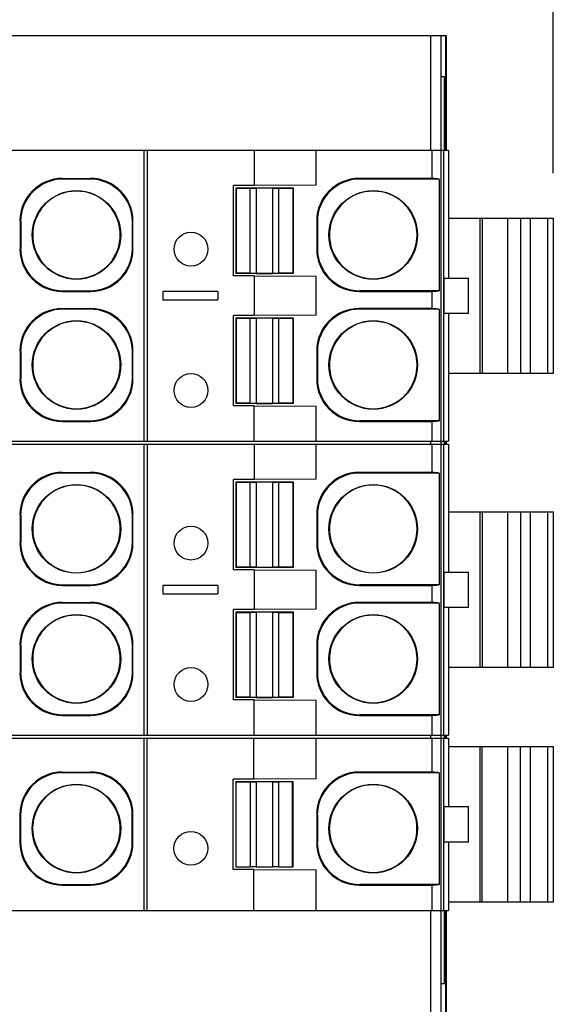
# Model space of a CAD drawing. Header units: inches. Extents: x 0 to 22, y 0 to 17.
# Tile 21 of 24: x 13.2 to 13.9, y 12.2 to 13.5. Entities that reach past the tile are written whole.
import ezdxf

# ---------------------------------------------------------------- set-up
doc = ezdxf.new("R2010")
doc.units = ezdxf.units.IN
doc.header["$LTSCALE"] = 1.21
doc.header["$MEASUREMENT"] = 0
doc.layers.get('0').update_dxf_attribs({"linetype": 'CONTINUOUS'})
doc.layers.add('DIMENSIONS', color=7, linetype='CONTINUOUS')
doc.styles.get("Standard").update_dxf_attribs({"font": 'txt', "width": 0.8})
doc.dimstyles.new('DIMSTYLE_1', dxfattribs={"dimtxt": 0.125, "dimasz": 0.18, "dimexe": 0.125, "dimexo": 0.0625, "dimgap": 0.0625, "dimtad": 0, "dimtih": 1, "dimtoh": 1, "dimdsep": 46, "dimtxsty": 'STANDARD', "dimblk": '_FILLED', "dimblk1": '_FILLED', "dimblk2": '_FILLED', "dimcen": 0.09, "dimadec": 0, "dimazin": 0, "dimtp": 0.01, "dimtm": 0.01, "dimtfac": 1, "dimtofl": 0, "dimtmove": 0, "dimatfit": 3, "dimldrblk": '_FILLED', "dimfxl": 1, "dimtolj": 1, "dimarcsym": 0})

# ---------------------------------------------------------------- blocks, each defined once
blk = doc.blocks.new('_FILLED')
at = {"color": 0, "linetype": 'BYBLOCK'}
blk.add_solid([(0, 0), (-1, 0.1736), (-1, -0.1736)], dxfattribs=at)
blk = doc.blocks.new('*D1')
at = {"layer": 'DIMENSIONS', "color": 2, "linetype": 'CONTINUOUS'}
for p, q in [((8.957, 13.5713), (8.957, 14.3838)), ((13.9245, 13.3173), (13.9245, 14.3838)), ((8.957, 14.2588), (10.6658, 14.2588)), ((13.9245, 14.2588), (12.2158, 14.2588))]:
    blk.add_line(p, q, dxfattribs=at)
at = {"layer": 'DIMENSIONS', "color": 2, "linetype": 'CONTINUOUS', "xscale": 0.18, "yscale": 0.18, "zscale": 0.18}
for p, rotation in [((8.957, 14.2588), 180), ((13.9245, 14.2588), 359.999999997)]:
    blk.add_blockref('_FILLED', p, dxfattribs=dict(at, rotation=rotation))
at = {"layer": 'DIMENSIONS', "color": 2, "linetype": 'CONTINUOUS', "insert": (11.4408, 14.3213), "char_height": 0.125, "width": 1.425, "attachment_point": 2, "line_spacing_factor": 0.9}
blk.add_mtext('126.17{\\Ftxt.shx;\\W1.000000;\\H0.125000; }[4.967]', dxfattribs=at)

msp = doc.modelspace()

# ---------------------------------------------------------------- linework, layer by layer
at = {"color": 7, "linetype": 'CONTINUOUS'}
for p, q in [((8.957, 13.5088), (13.7759, 13.5088)), ((13.7539, 13.3493), (13.7539, 13.5088)), ((13.7681, 13.3493), (13.7681, 13.5088)), ((13.7744, 13.5088), (13.7744, 13.3493)), ((13.7759, 13.3493), (13.7759, 13.5088)), ((13.7681, 13.4521), (13.7725, 13.4519)), ((13.7725, 13.4519), (13.7725, 13.3493)), ((11.5438, 13.3493), (13.7786, 13.3493)), ((13.3548, 12.9438), (13.3548, 13.3493)), ((13.3587, 13.3493), (13.3587, 12.9438)), ((13.5077, 13.3493), (13.5077, 13.3001)), ((13.5942, 13.3004), (13.5942, 13.3493)), ((13.7555, 13.3493), (13.7555, 13.3099)), ((13.7682, 12.9438), (13.7682, 13.3493)), ((13.7722, 12.9438), (13.7722, 13.3493)), ((13.7786, 13.3493), (13.7786, 13.1712)), ((13.2407, 13.3099), (13.2799, 13.3099)), ((13.2407, 13.3099), (13.2416, 13.309)), ((13.279, 13.309), (13.2416, 13.309)), ((13.279, 13.309), (13.2799, 13.3099)), ((13.7555, 13.3099), (13.6541, 13.3099)), ((13.6541, 13.3099), (13.655, 13.309)), ((13.7655, 13.309), (13.655, 13.309)), ((13.7655, 13.309), (13.7655, 13.1535)), ((13.5077, 13.3001), (13.4788, 13.3001)), ((13.4788, 13.1741), (13.4788, 13.3001)), ((13.4822, 13.2967), (13.5621, 13.2967)), ((13.4822, 13.2967), (13.4828, 13.2962)), ((13.4822, 13.2967), (13.4822, 13.1775)), ((13.4828, 13.2962), (13.5024, 13.2962)), ((13.4828, 13.2962), (13.4828, 13.1781)), ((13.5024, 13.2962), (13.5108, 13.2965)), ((13.5024, 13.1781), (13.5024, 13.2962)), ((13.5942, 13.3004), (13.5077, 13.3001)), ((13.5334, 13.2965), (13.5108, 13.2965)), ((13.5108, 13.2965), (13.5108, 13.1777)), ((13.5334, 13.2965), (13.5418, 13.2962)), ((13.5334, 13.2965), (13.5334, 13.1777)), ((13.5418, 13.2962), (13.5615, 13.2962)), ((13.5418, 13.2962), (13.5418, 13.1781)), ((13.5621, 13.2967), (13.5615, 13.2962)), ((13.5615, 13.2962), (13.5615, 13.1781)), ((13.5621, 13.2967), (13.5621, 13.1775)), ((13.1817, 13.2508), (13.1817, 13.2116)), ((13.1826, 13.2499), (13.1817, 13.2508)), ((13.1826, 13.2499), (13.1826, 13.2125)), ((13.339, 13.2508), (13.3381, 13.2499)), ((13.3381, 13.2125), (13.3381, 13.2499)), ((13.339, 13.2116), (13.339, 13.2508)), ((13.596, 13.2499), (13.5951, 13.2508)), ((13.5951, 13.2508), (13.5951, 13.2116)), ((13.596, 13.2499), (13.596, 13.2125)), ((13.7786, 13.2548), (13.9245, 13.2548)), ((13.8221, 13.2548), (13.8221, 13.0383)), ((13.8252, 13.2548), (13.8252, 13.0383)), ((13.8613, 13.0383), (13.8613, 13.2548)), ((13.8791, 13.0383), (13.8791, 13.2548)), ((13.8922, 13.2548), (13.8922, 13.0383)), ((13.9171, 13.0383), (13.9171, 13.2548)), ((13.9245, 13.2548), (13.9245, 13.0383)), ((13.1995, 13.2269), (13.1995, 13.2356)), ((13.3212, 13.2356), (13.3212, 13.2269)), ((13.6128, 13.2269), (13.6128, 13.2356)), ((13.7346, 13.2356), (13.7346, 13.2269)), ((13.1817, 13.2116), (13.1826, 13.2125)), ((13.3381, 13.2125), (13.339, 13.2116)), ((13.5951, 13.2116), (13.596, 13.2125)), ((13.5077, 13.1741), (13.4788, 13.1741)), ((13.4828, 13.1781), (13.4822, 13.1775)), ((13.5621, 13.1775), (13.4822, 13.1775)), ((13.5024, 13.1781), (13.4828, 13.1781)), ((13.5108, 13.1777), (13.5024, 13.1781)), ((13.5077, 13.1741), (13.5942, 13.1739)), ((13.5077, 13.1741), (13.5077, 13.119)), ((13.5108, 13.1777), (13.5334, 13.1777)), ((13.5418, 13.1781), (13.5334, 13.1777)), ((13.5615, 13.1781), (13.5418, 13.1781)), ((13.5621, 13.1775), (13.5615, 13.1781)), ((13.5942, 13.1193), (13.5942, 13.1739)), ((13.7726, 13.1712), (13.8066, 13.1712)), ((13.7726, 13.122), (13.7726, 13.1712)), ((13.8066, 13.122), (13.8066, 13.1712)), ((13.2416, 13.1535), (13.2407, 13.1526)), ((13.2407, 13.1526), (13.2799, 13.1526)), ((13.2416, 13.1535), (13.279, 13.1535)), ((13.2799, 13.1526), (13.279, 13.1535)), ((13.4572, 13.1525), (13.3804, 13.1525)), ((13.3804, 13.1525), (13.3804, 13.1407)), ((13.4572, 13.1525), (13.4572, 13.1407)), ((13.655, 13.1535), (13.6541, 13.1526)), ((13.6541, 13.1526), (13.7555, 13.1526)), ((13.7655, 13.1535), (13.655, 13.1535)), ((13.7555, 13.1526), (13.7555, 13.1288)), ((13.3804, 13.1407), (13.4572, 13.1407)), ((13.2407, 13.1288), (13.2799, 13.1288)), ((13.2407, 13.1288), (13.2416, 13.1279)), ((13.279, 13.1279), (13.2416, 13.1279)), ((13.279, 13.1279), (13.2799, 13.1288)), ((13.7555, 13.1288), (13.6541, 13.1288)), ((13.6541, 13.1288), (13.655, 13.1279)), ((13.7655, 13.1279), (13.655, 13.1279)), ((13.7655, 13.1279), (13.7655, 12.9724)), ((13.5077, 13.119), (13.4788, 13.119)), ((13.4788, 12.993), (13.4788, 13.119)), ((13.4822, 13.1156), (13.5621, 13.1156)), ((13.4822, 13.1156), (13.4828, 13.1151)), ((13.4822, 13.1156), (13.4822, 12.9964)), ((13.4828, 13.1151), (13.5024, 13.1151)), ((13.4828, 13.1151), (13.4828, 12.997)), ((13.5024, 13.1151), (13.5108, 13.1154)), ((13.5024, 12.997), (13.5024, 13.1151)), ((13.5942, 13.1193), (13.5077, 13.119)), ((13.5334, 13.1154), (13.5108, 13.1154)), ((13.5108, 13.1154), (13.5108, 12.9966)), ((13.5334, 13.1154), (13.5418, 13.1151)), ((13.5334, 13.1154), (13.5334, 12.9966)), ((13.5418, 13.1151), (13.5615, 13.1151)), ((13.5418, 13.1151), (13.5418, 12.997)), ((13.5621, 13.1156), (13.5615, 13.1151)), ((13.5615, 13.1151), (13.5615, 12.997)), ((13.5621, 13.1156), (13.5621, 12.9964)), ((13.8066, 13.122), (13.7726, 13.122)), ((13.7786, 13.122), (13.7786, 12.9438)), ((13.1826, 13.0688), (13.1817, 13.0697)), ((13.1817, 13.0697), (13.1817, 13.0305)), ((13.1826, 13.0688), (13.1826, 13.0314)), ((13.339, 13.0697), (13.3381, 13.0688)), ((13.3381, 13.0314), (13.3381, 13.0688)), ((13.339, 13.0305), (13.339, 13.0697)), ((13.596, 13.0688), (13.5951, 13.0697)), ((13.5951, 13.0697), (13.5951, 13.0305)), ((13.596, 13.0688), (13.596, 13.0314)), ((13.1995, 13.0458), (13.1995, 13.0545)), ((13.3212, 13.0545), (13.3212, 13.0458)), ((13.6128, 13.0458), (13.6128, 13.0545)), ((13.7346, 13.0545), (13.7346, 13.0458)), ((13.1817, 13.0305), (13.1826, 13.0314)), ((13.3381, 13.0314), (13.339, 13.0305)), ((13.5951, 13.0305), (13.596, 13.0314)), ((13.8248, 13.0383), (13.7786, 13.0383)), ((13.9245, 13.0383), (13.8252, 13.0383)), ((13.5077, 12.993), (13.4788, 12.993)), ((13.4828, 12.997), (13.4822, 12.9964)), ((13.5621, 12.9964), (13.4822, 12.9964)), ((13.5024, 12.997), (13.4828, 12.997)), ((13.5108, 12.9966), (13.5024, 12.997)), ((13.5077, 12.993), (13.5942, 12.9928)), ((13.5077, 12.9438), (13.5077, 12.993)), ((13.5108, 12.9966), (13.5334, 12.9966)), ((13.5418, 12.997), (13.5334, 12.9966)), ((13.5615, 12.997), (13.5418, 12.997)), ((13.5621, 12.9964), (13.5615, 12.997)), ((13.5942, 12.9438), (13.5942, 12.9928)), ((13.2416, 12.9724), (13.2407, 12.9715)), ((13.2407, 12.9715), (13.2799, 12.9715)), ((13.2416, 12.9724), (13.279, 12.9724)), ((13.2799, 12.9715), (13.279, 12.9724)), ((13.655, 12.9724), (13.6541, 12.9715)), ((13.6541, 12.9715), (13.7555, 12.9715)), ((13.7655, 12.9724), (13.655, 12.9724)), ((13.7555, 12.9715), (13.7555, 12.9438)), ((11.5438, 12.9438), (13.7786, 12.9438)), ((11.5438, 12.9399), (13.7786, 12.9399)), ((13.3548, 12.5344), (13.3548, 12.9399)), ((13.3587, 12.9399), (13.3587, 12.5344)), ((13.5077, 12.9399), (13.5077, 12.8907)), ((13.5942, 12.8909), (13.5942, 12.9399)), ((13.7539, 12.9399), (13.7539, 12.9438)), ((13.7555, 12.9399), (13.7555, 12.9004)), ((13.7681, 12.9399), (13.7681, 12.9438)), ((13.7682, 12.5344), (13.7682, 12.9399)), ((13.7722, 12.5344), (13.7722, 12.9399)), ((13.7725, 12.9438), (13.7725, 12.9399)), ((13.7744, 12.9438), (13.7744, 12.9399)), ((13.7759, 12.9399), (13.7759, 12.9438)), ((13.7786, 12.9399), (13.7786, 12.7617)), ((13.2407, 12.9004), (13.2799, 12.9004)), ((13.2407, 12.9004), (13.2416, 12.8995)), ((13.279, 12.8995), (13.2416, 12.8995)), ((13.279, 12.8995), (13.2799, 12.9004)), ((13.5077, 12.8907), (13.4788, 12.8907)), ((13.4788, 12.7647), (13.4788, 12.8907)), ((13.5942, 12.8909), (13.5077, 12.8907)), ((13.7555, 12.9004), (13.6541, 12.9004)), ((13.6541, 12.9004), (13.655, 12.8995)), ((13.7655, 12.8995), (13.655, 12.8995)), ((13.7655, 12.8995), (13.7655, 12.744)), ((13.4822, 12.8873), (13.5621, 12.8873)), ((13.4822, 12.8873), (13.4828, 12.8867)), ((13.4822, 12.8873), (13.4822, 12.7681)), ((13.4828, 12.8867), (13.5024, 12.8867)), ((13.4828, 12.8867), (13.4828, 12.7686)), ((13.5024, 12.8867), (13.5108, 12.8871)), ((13.5024, 12.7686), (13.5024, 12.8867)), ((13.5334, 12.8871), (13.5108, 12.8871)), ((13.5108, 12.8871), (13.5108, 12.7683)), ((13.5334, 12.8871), (13.5418, 12.8867)), ((13.5334, 12.8871), (13.5334, 12.7683)), ((13.5418, 12.8867), (13.5615, 12.8867)), ((13.5418, 12.8867), (13.5418, 12.7686)), ((13.5621, 12.8873), (13.5615, 12.8867)), ((13.5615, 12.8867), (13.5615, 12.7686)), ((13.5621, 12.8873), (13.5621, 12.7681)), ((13.1826, 12.8405), (13.1817, 12.8414)), ((13.1817, 12.8414), (13.1817, 12.8022)), ((13.1826, 12.8405), (13.1826, 12.8031)), ((13.339, 12.8414), (13.3381, 12.8405)), ((13.3381, 12.8031), (13.3381, 12.8405)), ((13.339, 12.8022), (13.339, 12.8414)), ((13.596, 12.8405), (13.5951, 12.8414)), ((13.5951, 12.8414), (13.5951, 12.8022)), ((13.596, 12.8405), (13.596, 12.8031)), ((13.7786, 12.8454), (13.9245, 12.8454)), ((13.8221, 12.8454), (13.8221, 12.6289)), ((13.8252, 12.8454), (13.8252, 12.6289)), ((13.8613, 12.6289), (13.8613, 12.8454)), ((13.8791, 12.6289), (13.8791, 12.8454)), ((13.8922, 12.8454), (13.8922, 12.6289)), ((13.9171, 12.6289), (13.9171, 12.8454)), ((13.9245, 12.8454), (13.9245, 12.6289)), ((13.1995, 12.8174), (13.1995, 12.8261)), ((13.3212, 12.8261), (13.3212, 12.8174)), ((13.6128, 12.8174), (13.6128, 12.8261)), ((13.7346, 12.8261), (13.7346, 12.8174)), ((13.1817, 12.8022), (13.1826, 12.8031)), ((13.3381, 12.8031), (13.339, 12.8022)), ((13.5951, 12.8022), (13.596, 12.8031)), ((13.4828, 12.7686), (13.4822, 12.7681)), ((13.5621, 12.7681), (13.4822, 12.7681)), ((13.5024, 12.7686), (13.4828, 12.7686)), ((13.5108, 12.7683), (13.5024, 12.7686)), ((13.5108, 12.7683), (13.5334, 12.7683)), ((13.5418, 12.7686), (13.5334, 12.7683)), ((13.5615, 12.7686), (13.5418, 12.7686)), ((13.5621, 12.7681), (13.5615, 12.7686)), ((13.5077, 12.7647), (13.4788, 12.7647)), ((13.5077, 12.7647), (13.5942, 12.7644)), ((13.5077, 12.7647), (13.5077, 12.7096)), ((13.5942, 12.7098), (13.5942, 12.7644)), ((13.7726, 12.7617), (13.8066, 12.7617)), ((13.7726, 12.7125), (13.7726, 12.7617)), ((13.8066, 12.7125), (13.8066, 12.7617)), ((13.2416, 12.744), (13.2407, 12.7431)), ((13.2407, 12.7431), (13.2799, 12.7431)), ((13.2416, 12.744), (13.279, 12.744)), ((13.2799, 12.7431), (13.279, 12.744)), ((13.4572, 12.743), (13.3804, 12.743)), ((13.3804, 12.743), (13.3804, 12.7312)), ((13.4572, 12.743), (13.4572, 12.7312)), ((13.655, 12.744), (13.6541, 12.7431)), ((13.6541, 12.7431), (13.7555, 12.7431)), ((13.7655, 12.744), (13.655, 12.744)), ((13.7555, 12.7431), (13.7555, 12.7193)), ((13.3804, 12.7312), (13.4572, 12.7312)), ((13.2407, 12.7193), (13.2799, 12.7193)), ((13.2407, 12.7193), (13.2416, 12.7184)), ((13.279, 12.7184), (13.2416, 12.7184)), ((13.279, 12.7184), (13.2799, 12.7193)), ((13.7555, 12.7193), (13.6541, 12.7193)), ((13.6541, 12.7193), (13.655, 12.7184)), ((13.7655, 12.7184), (13.655, 12.7184)), ((13.7655, 12.7184), (13.7655, 12.5629)), ((13.8066, 12.7125), (13.7726, 12.7125)), ((13.7786, 12.7125), (13.7786, 12.5344)), ((13.5077, 12.7096), (13.4788, 12.7096)), ((13.4788, 12.5836), (13.4788, 12.7096)), ((13.4822, 12.7062), (13.5621, 12.7062)), ((13.4822, 12.7062), (13.4828, 12.7056)), ((13.4822, 12.7062), (13.4822, 12.5869)), ((13.4828, 12.7056), (13.5024, 12.7056)), ((13.4828, 12.7056), (13.4828, 12.5875)), ((13.5024, 12.7056), (13.5108, 12.706)), ((13.5024, 12.5875), (13.5024, 12.7056)), ((13.5942, 12.7098), (13.5077, 12.7096)), ((13.5334, 12.706), (13.5108, 12.706)), ((13.5108, 12.706), (13.5108, 12.5872)), ((13.5334, 12.706), (13.5418, 12.7056)), ((13.5334, 12.706), (13.5334, 12.5872)), ((13.5418, 12.7056), (13.5615, 12.7056)), ((13.5418, 12.7056), (13.5418, 12.5875)), ((13.5621, 12.7062), (13.5615, 12.7056)), ((13.5615, 12.7056), (13.5615, 12.5875)), ((13.5621, 12.7062), (13.5621, 12.5869)), ((13.1826, 12.6594), (13.1817, 12.6603)), ((13.1817, 12.6603), (13.1817, 12.6211)), ((13.1826, 12.6594), (13.1826, 12.622)), ((13.339, 12.6603), (13.3381, 12.6594)), ((13.3381, 12.622), (13.3381, 12.6594)), ((13.339, 12.6211), (13.339, 12.6603)), ((13.596, 12.6594), (13.5951, 12.6603)), ((13.5951, 12.6603), (13.5951, 12.6211)), ((13.596, 12.6594), (13.596, 12.622)), ((13.1995, 12.6363), (13.1995, 12.645)), ((13.3212, 12.645), (13.3212, 12.6363)), ((13.6128, 12.6363), (13.6128, 12.645)), ((13.7346, 12.645), (13.7346, 12.6363)), ((13.1817, 12.6211), (13.1826, 12.622)), ((13.3381, 12.622), (13.339, 12.6211)), ((13.5951, 12.6211), (13.596, 12.622)), ((13.8248, 12.6289), (13.7786, 12.6289)), ((13.9245, 12.6289), (13.8252, 12.6289)), ((13.5077, 12.5836), (13.4788, 12.5836)), ((13.4828, 12.5875), (13.4822, 12.5869)), ((13.5621, 12.5869), (13.4822, 12.5869)), ((13.5024, 12.5875), (13.4828, 12.5875)), ((13.5108, 12.5872), (13.5024, 12.5875)), ((13.5077, 12.5836), (13.5942, 12.5833)), ((13.5077, 12.5344), (13.5077, 12.5836)), ((13.5108, 12.5872), (13.5334, 12.5872)), ((13.5418, 12.5875), (13.5334, 12.5872)), ((13.5615, 12.5875), (13.5418, 12.5875)), ((13.5621, 12.5869), (13.5615, 12.5875)), ((13.5942, 12.5344), (13.5942, 12.5833)), ((13.2416, 12.5629), (13.2407, 12.562)), ((13.2407, 12.562), (13.2799, 12.562)), ((13.2416, 12.5629), (13.279, 12.5629)), ((13.2799, 12.562), (13.279, 12.5629)), ((13.655, 12.5629), (13.6541, 12.562)), ((13.6541, 12.562), (13.7555, 12.562)), ((13.7655, 12.5629), (13.655, 12.5629)), ((13.7555, 12.562), (13.7555, 12.5344)), ((11.5438, 12.5344), (13.7786, 12.5344)), ((13.7539, 12.5304), (13.7539, 12.5344)), ((13.7681, 12.1308), (13.7681, 12.5344)), ((13.7725, 12.5344), (13.7725, 12.5304)), ((13.7744, 12.5344), (13.7744, 12.5304)), ((13.7759, 12.5304), (13.7759, 12.5344)), ((11.5436, 12.5304), (13.7784, 12.5304)), ((13.3547, 12.2903), (13.3547, 12.5304)), ((13.3585, 12.5304), (13.3585, 12.2903)), ((13.5075, 12.4733), (13.5075, 12.5304)), ((13.5941, 12.4736), (13.5941, 12.5304)), ((13.7554, 12.5304), (13.7554, 12.4831)), ((13.772, 12.2903), (13.772, 12.5304)), ((13.7784, 12.5304), (13.7784, 12.435)), ((13.7784, 12.5186), (13.9244, 12.5186)), ((13.822, 12.5186), (13.822, 12.3021)), ((13.8251, 12.5186), (13.8251, 12.3021)), ((13.8612, 12.3021), (13.8612, 12.5186)), ((13.879, 12.3021), (13.879, 12.5186)), ((13.8921, 12.5186), (13.8921, 12.3021)), ((13.9169, 12.3021), (13.9169, 12.5186)), ((13.9244, 12.5186), (13.9244, 12.3021)), ((13.2406, 12.4831), (13.2798, 12.4831)), ((13.2406, 12.4831), (13.2415, 12.4822)), ((13.2789, 12.4822), (13.2415, 12.4822)), ((13.2789, 12.4822), (13.2798, 12.4831)), ((13.7554, 12.4831), (13.654, 12.4831)), ((13.654, 12.4831), (13.6549, 12.4822)), ((13.7654, 12.4822), (13.6549, 12.4822)), ((13.7654, 12.4822), (13.7654, 12.3267)), ((13.5075, 12.4733), (13.4787, 12.4733)), ((13.4787, 12.3474), (13.4787, 12.4733)), ((13.4821, 12.47), (13.5619, 12.47)), ((13.4821, 12.47), (13.4826, 12.4694)), ((13.4821, 12.47), (13.4821, 12.3507)), ((13.4826, 12.4694), (13.5023, 12.4694)), ((13.4826, 12.3513), (13.4826, 12.4694)), ((13.5023, 12.4694), (13.5107, 12.4697)), ((13.5023, 12.4694), (13.5023, 12.3513)), ((13.5941, 12.4736), (13.5075, 12.4733)), ((13.5333, 12.4697), (13.5107, 12.4697)), ((13.5107, 12.4697), (13.5107, 12.351)), ((13.5333, 12.4697), (13.5417, 12.4694)), ((13.5333, 12.4697), (13.5333, 12.351)), ((13.5614, 12.4694), (13.5417, 12.4694)), ((13.5417, 12.4694), (13.5417, 12.3513)), ((13.5614, 12.4694), (13.5619, 12.47)), ((13.5614, 12.3513), (13.5614, 12.4694)), ((13.5619, 12.47), (13.5619, 12.3507)), ((13.7725, 12.435), (13.8064, 12.435)), ((13.7725, 12.3857), (13.7725, 12.435)), ((13.8064, 12.3857), (13.8064, 12.435)), ((13.1824, 12.4231), (13.1815, 12.424)), ((13.1815, 12.424), (13.1815, 12.3848)), ((13.1824, 12.4231), (13.1824, 12.3857)), ((13.3388, 12.424), (13.3379, 12.4231)), ((13.3379, 12.3857), (13.3379, 12.4231)), ((13.3388, 12.3848), (13.3388, 12.424)), ((13.5958, 12.4231), (13.5949, 12.424)), ((13.5949, 12.424), (13.5949, 12.3848)), ((13.5958, 12.4231), (13.5958, 12.3857)), ((13.1993, 12.4001), (13.1993, 12.4088)), ((13.321, 12.4088), (13.321, 12.4001)), ((13.6127, 12.4001), (13.6127, 12.4088)), ((13.7344, 12.4088), (13.7344, 12.4001)), ((13.1815, 12.3848), (13.1824, 12.3857)), ((13.3379, 12.3857), (13.3388, 12.3848)), ((13.5949, 12.3848), (13.5958, 12.3857)), ((13.8064, 12.3857), (13.7725, 12.3857)), ((13.7784, 12.3857), (13.7784, 12.2903)), ((13.5075, 12.3474), (13.4787, 12.3474)), ((13.4821, 12.3507), (13.4826, 12.3513)), ((13.4826, 12.3513), (13.5023, 12.3513)), ((13.5107, 12.351), (13.5023, 12.3513)), ((13.5075, 12.3474), (13.5941, 12.3471)), ((13.5075, 12.2903), (13.5075, 12.3474)), ((13.5107, 12.351), (13.5333, 12.351)), ((13.5417, 12.3513), (13.5333, 12.351)), ((13.5417, 12.3513), (13.5614, 12.3513)), ((13.5619, 12.3507), (13.5614, 12.3513)), ((13.5941, 12.2903), (13.5941, 12.3471)), ((13.2415, 12.3267), (13.2406, 12.3258)), ((13.2406, 12.3258), (13.2798, 12.3258)), ((13.2415, 12.3267), (13.2789, 12.3267)), ((13.2798, 12.3258), (13.2789, 12.3267)), ((13.6549, 12.3267), (13.654, 12.3258)), ((13.654, 12.3258), (13.7554, 12.3258)), ((13.7654, 12.3267), (13.6549, 12.3267)), ((13.7554, 12.3258), (13.7554, 12.2903)), ((13.8247, 12.3021), (13.7784, 12.3021)), ((13.9244, 12.3021), (13.8251, 12.3021)), ((11.5436, 12.2903), (13.7784, 12.2903)), ((13.7539, 12.1308), (13.7539, 12.2903)), ((13.7725, 12.2903), (13.7725, 12.1888)), ((13.7744, 12.2903), (13.7744, 12.1308)), ((13.7759, 12.1308), (13.7759, 12.2903)), ((13.7681, 12.1886), (13.7725, 12.1888))]:
    msp.add_line(p, q, dxfattribs=at)
for centre, radius in [((13.2603, 13.2312), 0.0617), ((13.6737, 13.2312), 0.0617), ((13.4198, 13.2115), 0.0236), ((13.2603, 13.0501), 0.0617), ((13.6737, 13.0501), 0.0617), ((13.4198, 13.0147), 0.0236), ((13.2603, 12.8218), 0.0617), ((13.6737, 12.8218), 0.0617), ((13.4198, 12.8021), 0.0236), ((13.2603, 12.6407), 0.0617), ((13.6737, 12.6407), 0.0617), ((13.4198, 12.6052), 0.0236), ((13.2602, 12.4044), 0.0617), ((13.6736, 12.4044), 0.0617), ((13.4196, 12.3769), 0.0236)]:
    msp.add_circle(centre, radius, dxfattribs=at)
for centre, radius, start, end in [((13.2603, 13.2312), 0.061, 4.0694, 175.9306), ((13.6737, 13.2312), 0.061, 4.0694, 175.9306), ((13.2592, 13.2312), 0.0599, 175.8538, 184.1462), ((13.2614, 13.2312), 0.0599, 355.8538, 4.1462), ((13.6726, 13.2312), 0.0599, 175.8538, 184.1462), ((13.6748, 13.2312), 0.0599, 355.8538, 4.1462), ((13.2603, 13.2312), 0.061, 184.0694, 355.9306), ((13.6737, 13.2312), 0.061, 184.0694, 355.9306), ((13.2603, 13.0501), 0.061, 4.0694, 175.9306), ((13.6737, 13.0501), 0.061, 4.0694, 175.9306), ((13.2592, 13.0501), 0.0599, 175.8538, 184.1462), ((13.2603, 13.0501), 0.061, 184.0694, 355.9306), ((13.2614, 13.0501), 0.0599, 355.8538, 4.1462), ((13.6726, 13.0501), 0.0599, 175.8538, 184.1462), ((13.6737, 13.0501), 0.061, 184.0694, 355.9306), ((13.6748, 13.0501), 0.0599, 355.8538, 4.1462), ((13.2603, 12.8218), 0.061, 4.0694, 175.9306), ((13.6737, 12.8218), 0.061, 4.0694, 175.9306), ((13.2592, 12.8218), 0.0599, 175.8538, 184.1462), ((13.2614, 12.8218), 0.0599, 355.8538, 4.1462), ((13.6726, 12.8218), 0.0599, 175.8538, 184.1462), ((13.6748, 12.8218), 0.0599, 355.8538, 4.1462), ((13.2603, 12.8218), 0.061, 184.0694, 355.9306), ((13.6737, 12.8218), 0.061, 184.0694, 355.9306), ((13.2603, 12.6407), 0.061, 4.0694, 175.9306), ((13.6737, 12.6407), 0.061, 4.0694, 175.9306), ((13.2592, 12.6407), 0.0599, 175.8538, 184.1462), ((13.2614, 12.6407), 0.0599, 355.8538, 4.1462), ((13.6726, 12.6407), 0.0599, 175.8538, 184.1462), ((13.6748, 12.6407), 0.0599, 355.8538, 4.1462), ((13.2603, 12.6407), 0.061, 184.0694, 355.9306), ((13.6737, 12.6407), 0.061, 184.0694, 355.9306), ((13.2602, 12.4044), 0.061, 4.0694, 175.9306), ((13.6736, 12.4044), 0.061, 4.0694, 175.9306), ((13.2591, 12.4045), 0.0599, 175.8538, 184.1462), ((13.2602, 12.4044), 0.061, 184.0694, 355.9306), ((13.2613, 12.4045), 0.0599, 355.8538, 4.1462), ((13.6724, 12.4044), 0.0599, 175.8538, 184.1462), ((13.6736, 12.4044), 0.061, 184.0694, 355.9306), ((13.6747, 12.4044), 0.0599, 355.8538, 4.1462)]:
    msp.add_arc(centre, radius, start, end, dxfattribs=at)
for centre, major_axis, ratio, start_param, end_param in [((13.2407, 13.2508), (-0.0418, 0.0418), 0.999924, -0.78536, 0.78536), ((13.2416, 13.2499), (-0.0418, 0.0418), 0.999924, -0.78536, 0.78536), ((13.279, 13.2499), (0.0418, 0.0418), 0.999924, -0.78536, 0.78536), ((13.2799, 13.2508), (0.0418, 0.0418), 0.999924, -0.78536, 0.78536), ((13.6541, 13.2508), (-0.0418, 0.0418), 0.999924, -0.78536, 0.78536), ((13.655, 13.2499), (0.0418, -0.0418), 0.999924, 2.356233, 3.926953), ((12.2582, 13.3081), (1.5104, 0), 0.008727, 0.063457, 0.131567), ((13.2407, 13.2116), (0.0418, 0.0418), 0.999924, 2.356233, 3.926953), ((13.2416, 13.2125), (0.0418, 0.0418), 0.999924, 2.356233, 3.926953), ((13.279, 13.2125), (-0.0418, 0.0418), 0.999924, -3.926953, -2.356233), ((13.2799, 13.2116), (-0.0418, 0.0418), 0.999924, -3.926953, -2.356233), ((13.6541, 13.2116), (0.0418, 0.0418), 0.999924, 2.356233, 3.926953), ((13.655, 13.2125), (0.0418, 0.0418), 0.999924, 2.356233, 3.926953), ((12.2582, 13.1543), (1.5104, 0), 0.008727, -0.131567, -0.063457), ((13.2407, 13.0697), (-0.0418, 0.0418), 0.999924, -0.78536, 0.78536), ((13.2416, 13.0688), (-0.0418, 0.0418), 0.999924, -0.78536, 0.78536), ((13.279, 13.0688), (0.0418, 0.0418), 0.999924, -0.78536, 0.78536), ((13.2799, 13.0697), (0.0418, 0.0418), 0.999924, -0.78536, 0.78536), ((13.6541, 13.0697), (-0.0418, 0.0418), 0.999924, -0.78536, 0.78536), ((13.655, 13.0688), (0.0418, -0.0418), 0.999924, 2.356233, 3.926953), ((12.2582, 13.127), (1.5104, 0), 0.008727, 0.063457, 0.131567), ((13.2407, 13.0305), (0.0418, 0.0418), 0.999924, 2.356233, 3.926953), ((13.2416, 13.0314), (0.0418, 0.0418), 0.999924, 2.356233, 3.926953), ((13.279, 13.0314), (-0.0418, 0.0418), 0.999924, -3.926953, -2.356233), ((13.2799, 13.0305), (-0.0418, 0.0418), 0.999924, -3.926953, -2.356233), ((13.6541, 13.0305), (0.0418, 0.0418), 0.999924, 2.356233, 3.926953), ((13.655, 13.0314), (0.0418, 0.0418), 0.999924, 2.356233, 3.926953), ((12.2582, 12.9732), (1.5104, 0), 0.008727, -0.131567, -0.063457), ((13.2407, 12.8414), (-0.0418, 0.0418), 0.999924, -0.78536, 0.78536), ((13.2416, 12.8405), (-0.0418, 0.0418), 0.999924, -0.78536, 0.78536), ((13.279, 12.8405), (0.0418, 0.0418), 0.999924, -0.78536, 0.78536), ((13.2799, 12.8414), (0.0418, 0.0418), 0.999924, -0.78536, 0.78536), ((13.6541, 12.8414), (-0.0418, 0.0418), 0.999924, -0.78536, 0.78536), ((13.655, 12.8405), (0.0418, -0.0418), 0.999924, 2.356233, 3.926953), ((12.2582, 12.8987), (1.5104, 0), 0.008727, 0.063457, 0.131567), ((13.2407, 12.8022), (0.0418, 0.0418), 0.999924, 2.356233, 3.926953), ((13.2416, 12.8031), (0.0418, 0.0418), 0.999924, 2.356233, 3.926953), ((13.279, 12.8031), (-0.0418, 0.0418), 0.999924, -3.926953, -2.356233), ((13.2799, 12.8022), (-0.0418, 0.0418), 0.999924, -3.926953, -2.356233), ((13.6541, 12.8022), (0.0418, 0.0418), 0.999924, 2.356233, 3.926953), ((13.655, 12.8031), (0.0418, 0.0418), 0.999924, 2.356233, 3.926953), ((12.2582, 12.7448), (1.5104, 0), 0.008727, -0.131567, -0.063457), ((13.2407, 12.6603), (-0.0418, 0.0418), 0.999924, -0.78536, 0.78536), ((13.2416, 12.6594), (-0.0418, 0.0418), 0.999924, -0.78536, 0.78536), ((13.279, 12.6594), (0.0418, 0.0418), 0.999924, -0.78536, 0.78536), ((13.2799, 12.6603), (0.0418, 0.0418), 0.999924, -0.78536, 0.78536), ((13.6541, 12.6603), (-0.0418, 0.0418), 0.999924, -0.78536, 0.78536), ((13.655, 12.6594), (0.0418, -0.0418), 0.999924, 2.356233, 3.926953), ((12.2582, 12.7176), (1.5104, 0), 0.008727, 0.063457, 0.131567), ((13.2407, 12.6211), (0.0418, 0.0418), 0.999924, 2.356233, 3.926953), ((13.2416, 12.622), (0.0418, 0.0418), 0.999924, 2.356233, 3.926953), ((13.279, 12.622), (-0.0418, 0.0418), 0.999924, -3.926953, -2.356233), ((13.2799, 12.6211), (-0.0418, 0.0418), 0.999924, -3.926953, -2.356233), ((13.6541, 12.6211), (0.0418, 0.0418), 0.999924, 2.356233, 3.926953), ((13.655, 12.622), (0.0418, 0.0418), 0.999924, 2.356233, 3.926953), ((12.2582, 12.5637), (1.5104, 0), 0.008727, -0.131567, -0.063457), ((13.2406, 12.424), (-0.0418, 0.0418), 0.999924, -0.78536, 0.78536), ((13.2415, 12.4231), (-0.0418, 0.0418), 0.999924, -0.78536, 0.78536), ((13.2789, 12.4231), (0.0418, 0.0418), 0.999924, -0.78536, 0.78536), ((13.2798, 12.424), (0.0418, 0.0418), 0.999924, -0.78536, 0.78536), ((13.654, 12.424), (-0.0418, 0.0418), 0.999924, -0.78536, 0.78536), ((13.6549, 12.4231), (0.0418, -0.0418), 0.999924, 2.356233, 3.926953), ((12.258, 12.4814), (1.5104, 0), 0.008727, 0.063457, 0.131567), ((13.2406, 12.3849), (0.0418, 0.0418), 0.999924, 2.356233, 3.926953), ((13.2415, 12.3857), (0.0418, 0.0418), 0.999924, 2.356233, 3.926953), ((13.2789, 12.3857), (-0.0418, 0.0418), 0.999924, -3.926953, -2.356233), ((13.2798, 12.3849), (-0.0418, 0.0418), 0.999924, -3.926953, -2.356233), ((13.654, 12.3849), (0.0418, 0.0418), 0.999924, 2.356233, 3.926953), ((13.6549, 12.3857), (0.0418, 0.0418), 0.999924, 8.639418, 10.210138), ((12.258, 12.3275), (1.5104, 0), 0.008727, -0.131567, -0.063457)]:
    msp.add_ellipse(centre, major_axis=major_axis, ratio=ratio, start_param=start_param, end_param=end_param, dxfattribs=at)

# ---------------------------------------------------------------- dimensions: what is measured, and where the dimension line sits
at = {"layer": 'DIMENSIONS', "color": 2, "linetype": 'CONTINUOUS'}
dim = msp.add_linear_dim(base=(13.9245, 14.2588), p1=(8.957, 13.5088), p2=(13.9245, 13.2548), dimstyle='DIMSTYLE_1', dxfattribs=at)
dim.commit()
dim.dimension.update_dxf_attribs({"geometry": '*D1', "text_midpoint": (11.4408, 14.2588), "dimtype": 160})

doc.saveas('drawing.dxf')
